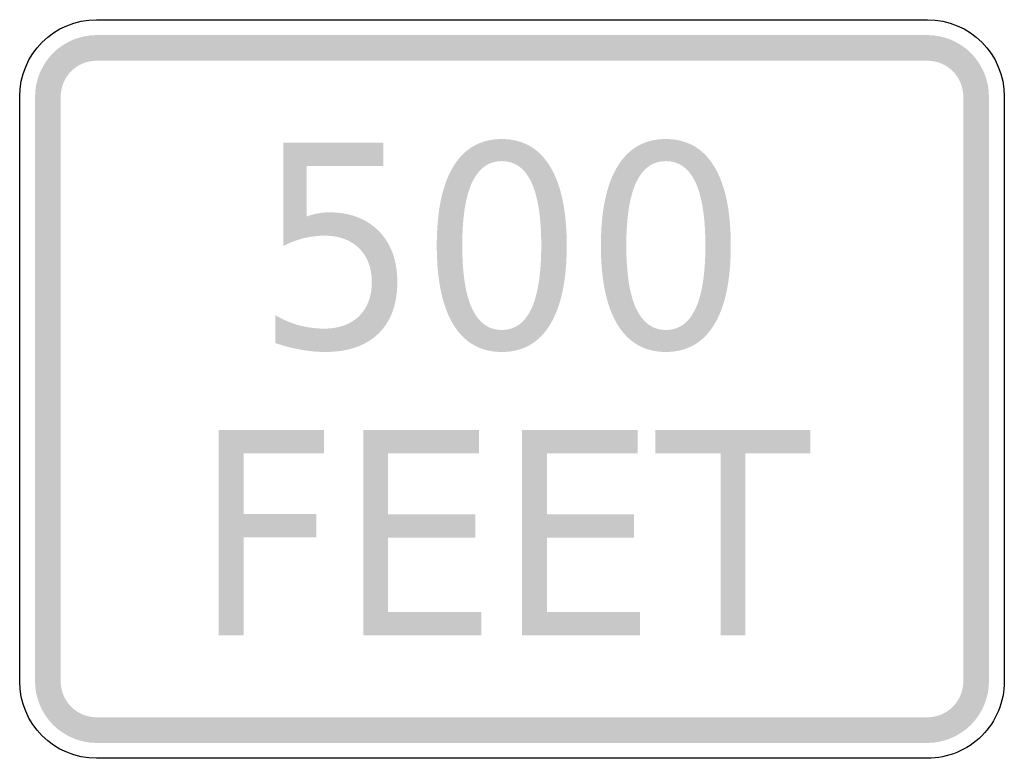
# Model space of a CAD drawing. Header units: inches. Extents: x -0.5 to 0.5, y -0.37 to 0.38.
import ezdxf

# ---------------------------------------------------------------- set-up
doc = ezdxf.new("R2010")
doc.units = ezdxf.units.IN
doc.header["$MEASUREMENT"] = 0

msp = doc.modelspace()

# ---------------------------------------------------------------- hatches: boundary and pattern name
for points in [[(-0.4219, 0.3594), (-0.4276, 0.3591), (-0.4334, 0.3583), (-0.439, 0.357), (-0.4445, 0.3552), (-0.4497, 0.3528), (-0.4548, 0.35), (-0.4595, 0.3468), (-0.464, 0.3431), (-0.4681, 0.339), (-0.4718, 0.3345), (-0.475, 0.3298), (-0.4778, 0.3247), (-0.4802, 0.3195), (-0.482, 0.314), (-0.4833, 0.3084), (-0.4841, 0.3026), (-0.4844, 0.2969), (-0.4583, 0.2969), (-0.4582, 0.3002), (-0.4577, 0.3036), (-0.4569, 0.3069), (-0.4559, 0.31), (-0.4545, 0.3131), (-0.4529, 0.3161), (-0.451, 0.3188), (-0.4488, 0.3214), (-0.4464, 0.3238), (-0.4438, 0.326), (-0.4411, 0.3279), (-0.4381, 0.3295), (-0.435, 0.3309), (-0.4319, 0.3319), (-0.4286, 0.3327), (-0.4252, 0.3332), (-0.4219, 0.3333), (-0.4219, 0.3594)], [(-0.4219, 0.3333), (0.4219, 0.3333), (0.4219, 0.3594), (-0.4219, 0.3594), (-0.4219, 0.3333)], [(0.4844, 0.2969), (0.4841, 0.3026), (0.4833, 0.3084), (0.482, 0.314), (0.4802, 0.3195), (0.4778, 0.3247), (0.475, 0.3298), (0.4717, 0.3345), (0.4681, 0.339), (0.464, 0.3431), (0.4595, 0.3468), (0.4548, 0.35), (0.4497, 0.3528), (0.4445, 0.3552), (0.439, 0.357), (0.4334, 0.3583), (0.4276, 0.3591), (0.4219, 0.3594), (0.4219, 0.3333), (0.4252, 0.3332), (0.4286, 0.3327), (0.4319, 0.3319), (0.435, 0.3309), (0.4381, 0.3295), (0.4411, 0.3279), (0.4438, 0.326), (0.4464, 0.3238), (0.4488, 0.3214), (0.451, 0.3188), (0.4529, 0.3161), (0.4545, 0.3131), (0.4559, 0.31), (0.4569, 0.3069), (0.4577, 0.3036), (0.4582, 0.3002), (0.4583, 0.2969), (0.4844, 0.2969)], [(-0.4583, -0.2969), (-0.4583, 0.2969), (-0.4844, 0.2969), (-0.4844, -0.2969), (-0.4583, -0.2969)], [(0.4583, 0.2969), (0.4583, -0.2969), (0.4844, -0.2969), (0.4844, 0.2969), (0.4583, 0.2969)], [(-0.2979, -0.0417), (-0.1909, -0.0417), (-0.1909, -0.0654), (-0.2726, -0.0654), (-0.2726, -0.1268), (-0.1988, -0.1268), (-0.1988, -0.1505), (-0.2726, -0.1505), (-0.2726, -0.25), (-0.2979, -0.25), (-0.2979, -0.0417)], [(-0.1511, -0.0417), (-0.0335, -0.0417), (-0.0335, -0.0654), (-0.1258, -0.0654), (-0.1258, -0.1271), (-0.0372, -0.1271), (-0.0372, -0.1508), (-0.1258, -0.1508), (-0.1258, -0.2263), (-0.0311, -0.2263), (-0.0311, -0.25), (-0.1511, -0.25), (-0.1511, -0.0417)], [(0.0101, -0.0417), (0.1277, -0.0417), (0.1277, -0.0654), (0.0354, -0.0654), (0.0354, -0.1271), (0.124, -0.1271), (0.124, -0.1508), (0.0354, -0.1508), (0.0354, -0.2263), (0.1301, -0.2263), (0.1301, -0.25), (0.0101, -0.25), (0.0101, -0.0417)], [(0.1457, -0.0417), (0.3031, -0.0417), (0.3031, -0.0654), (0.237, -0.0654), (0.237, -0.25), (0.2118, -0.25), (0.2118, -0.0654), (0.1457, -0.0654), (0.1457, -0.0417)], [(-0.4844, -0.2969), (-0.4841, -0.303), (-0.4832, -0.3091), (-0.4817, -0.315), (-0.4796, -0.3208), (-0.477, -0.3263), (-0.4738, -0.3316), (-0.4702, -0.3365), (-0.4661, -0.3411), (-0.4615, -0.3452), (-0.4566, -0.3488), (-0.4513, -0.352), (-0.4458, -0.3546), (-0.44, -0.3567), (-0.4341, -0.3582), (-0.428, -0.3591), (-0.4219, -0.3594), (-0.4219, -0.3333), (-0.4255, -0.3332), (-0.429, -0.3326), (-0.4325, -0.3318), (-0.4358, -0.3306), (-0.4391, -0.329), (-0.4421, -0.3272), (-0.445, -0.3251), (-0.4477, -0.3227), (-0.4501, -0.32), (-0.4522, -0.3171), (-0.454, -0.3141), (-0.4556, -0.3108), (-0.4568, -0.3075), (-0.4576, -0.304), (-0.4582, -0.3004), (-0.4583, -0.2969), (-0.4844, -0.2969)], [(0.4219, -0.3594), (0.428, -0.3591), (0.4341, -0.3582), (0.44, -0.3567), (0.4458, -0.3546), (0.4513, -0.352), (0.4566, -0.3488), (0.4615, -0.3452), (0.4661, -0.3411), (0.4702, -0.3365), (0.4738, -0.3316), (0.477, -0.3263), (0.4796, -0.3208), (0.4817, -0.315), (0.4832, -0.3091), (0.4841, -0.303), (0.4844, -0.2969), (0.4583, -0.2969), (0.4582, -0.3004), (0.4576, -0.304), (0.4568, -0.3075), (0.4556, -0.3108), (0.454, -0.3141), (0.4522, -0.3171), (0.4501, -0.32), (0.4477, -0.3227), (0.445, -0.3251), (0.4421, -0.3272), (0.4391, -0.329), (0.4358, -0.3306), (0.4325, -0.3318), (0.429, -0.3326), (0.4254, -0.3332), (0.4219, -0.3333), (0.4219, -0.3594)], [(0.4219, -0.3333), (-0.4219, -0.3333), (-0.4219, -0.3594), (0.4219, -0.3594), (0.4219, -0.3333)]]:
    msp.add_hatch(color=7).paths.add_polyline_path(points)
h = msp.add_hatch(color=7)
edge = h.paths.add_edge_path()
edge.add_line((-0.2321, 0.25), (-0.1306, 0.25))
edge.add_line((-0.1306, 0.25), (-0.1306, 0.2263))
edge.add_line((-0.1306, 0.2263), (-0.2085, 0.2263))
edge.add_line((-0.2085, 0.2263), (-0.2085, 0.1752))
edge.add_spline(control_points=[(-0.2085, 0.1752), (-0.2047, 0.1766), (-0.201, 0.1776), (-0.1972, 0.1783), (-0.1935, 0.179), (-0.1897, 0.1794), (-0.1859, 0.1794), (-0.1646, 0.1794), (-0.1477, 0.173), (-0.1352, 0.1603), (-0.1227, 0.1475), (-0.1165, 0.1303), (-0.1165, 0.1085), (-0.1165, 0.0861), (-0.1229, 0.0687), (-0.1357, 0.0562), (-0.1485, 0.0438), (-0.1666, 0.0376), (-0.1899, 0.0376), (-0.1979, 0.0376), (-0.2061, 0.0384), (-0.2144, 0.0399), (-0.2227, 0.0413), (-0.2313, 0.0436), (-0.2402, 0.0466)], knot_values=[0, 0, 0, 0, 1, 1, 1, 2, 2, 2, 3, 3, 3, 4, 4, 4, 5, 5, 5, 6, 6, 6, 7, 7, 7, 8, 8, 8, 8], degree=3, periodic=0)
edge.add_line((-0.2402, 0.0466), (-0.2402, 0.0749))
edge.add_spline(control_points=[(-0.2402, 0.0749), (-0.2325, 0.0703), (-0.2246, 0.0669), (-0.2164, 0.0647), (-0.2082, 0.0625), (-0.1996, 0.0613), (-0.1905, 0.0613), (-0.1757, 0.0613), (-0.164, 0.0656), (-0.1553, 0.074), (-0.1467, 0.0825), (-0.1424, 0.094), (-0.1424, 0.1085), (-0.1424, 0.123), (-0.1467, 0.1345), (-0.1553, 0.143), (-0.164, 0.1514), (-0.1757, 0.1557), (-0.1905, 0.1557), (-0.1974, 0.1557), (-0.2043, 0.1548), (-0.2111, 0.1532), (-0.218, 0.1515), (-0.225, 0.1489), (-0.2321, 0.1453)], knot_values=[0, 0, 0, 0, 1, 1, 1, 2, 2, 2, 3, 3, 3, 4, 4, 4, 5, 5, 5, 6, 6, 6, 7, 7, 7, 8, 8, 8, 8], degree=3, periodic=0)
edge.add_line((-0.2321, 0.1453), (-0.2321, 0.25))
h = msp.add_hatch(color=7)
edge = h.paths.add_edge_path()
edge.add_spline(control_points=[(-0.0104, 0.2538), (0.011, 0.2538), (0.0274, 0.2445), (0.0386, 0.2261), (0.0499, 0.2076), (0.0556, 0.1808), (0.0556, 0.1456), (0.0556, 0.1106), (0.0499, 0.0838), (0.0386, 0.0653), (0.0274, 0.0469), (0.011, 0.0376), (-0.0104, 0.0376), (-0.0318, 0.0376), (-0.0482, 0.0469), (-0.0595, 0.0653), (-0.0708, 0.0838), (-0.0764, 0.1106), (-0.0764, 0.1456), (-0.0764, 0.1808), (-0.0708, 0.2076), (-0.0595, 0.2261), (-0.0482, 0.2445), (-0.0318, 0.2538), (-0.0104, 0.2538)], knot_values=[0, 0, 0, 0, 1, 1, 1, 2, 2, 2, 3, 3, 3, 4, 4, 4, 5, 5, 5, 6, 6, 6, 7, 7, 7, 8, 8, 8, 8], degree=3, periodic=0)
edge = h.paths.add_edge_path(flags=0)
edge.add_spline(control_points=[(-0.0104, 0.2314), (-0.0237, 0.2314), (-0.0337, 0.2243), (-0.0404, 0.21), (-0.0472, 0.1957), (-0.0505, 0.1743), (-0.0505, 0.1456), (-0.0505, 0.1171), (-0.0472, 0.0956), (-0.0404, 0.0814), (-0.0337, 0.0671), (-0.0237, 0.0599), (-0.0104, 0.0599), (0.0029, 0.0599), (0.013, 0.0671), (0.0197, 0.0814), (0.0263, 0.0956), (0.0297, 0.1171), (0.0297, 0.1456), (0.0297, 0.1743), (0.0263, 0.1957), (0.0197, 0.21), (0.013, 0.2243), (0.0029, 0.2314), (-0.0104, 0.2314)], knot_values=[0, 0, 0, 0, 1, 1, 1, 2, 2, 2, 3, 3, 3, 4, 4, 4, 5, 5, 5, 6, 6, 6, 7, 7, 7, 8, 8, 8, 8], degree=3, periodic=0)
h = msp.add_hatch(color=7)
edge = h.paths.add_edge_path()
edge.add_spline(control_points=[(0.1562, 0.2538), (0.1777, 0.2538), (0.194, 0.2445), (0.2053, 0.2261), (0.2166, 0.2076), (0.2222, 0.1808), (0.2222, 0.1456), (0.2222, 0.1106), (0.2166, 0.0838), (0.2053, 0.0653), (0.194, 0.0469), (0.1777, 0.0376), (0.1562, 0.0376), (0.1348, 0.0376), (0.1185, 0.0469), (0.1072, 0.0653), (0.0959, 0.0838), (0.0903, 0.1106), (0.0903, 0.1456), (0.0903, 0.1808), (0.0959, 0.2076), (0.1072, 0.2261), (0.1185, 0.2445), (0.1348, 0.2538), (0.1562, 0.2538)], knot_values=[0, 0, 0, 0, 1, 1, 1, 2, 2, 2, 3, 3, 3, 4, 4, 4, 5, 5, 5, 6, 6, 6, 7, 7, 7, 8, 8, 8, 8], degree=3, periodic=0)
edge = h.paths.add_edge_path(flags=0)
edge.add_spline(control_points=[(0.1562, 0.2314), (0.143, 0.2314), (0.133, 0.2243), (0.1262, 0.21), (0.1195, 0.1957), (0.1161, 0.1743), (0.1161, 0.1456), (0.1161, 0.1171), (0.1195, 0.0956), (0.1262, 0.0814), (0.133, 0.0671), (0.143, 0.0599), (0.1562, 0.0599), (0.1696, 0.0599), (0.1796, 0.0671), (0.1863, 0.0814), (0.193, 0.0956), (0.1964, 0.1171), (0.1964, 0.1456), (0.1964, 0.1743), (0.193, 0.1957), (0.1863, 0.21), (0.1796, 0.2243), (0.1696, 0.2314), (0.1562, 0.2314)], knot_values=[0, 0, 0, 0, 1, 1, 1, 2, 2, 2, 3, 3, 3, 4, 4, 4, 5, 5, 5, 6, 6, 6, 7, 7, 7, 8, 8, 8, 8], degree=3, periodic=0)

# ---------------------------------------------------------------- linework, layer by layer
at = {"color": 7}
for points in [[(-0.4219, 0.375), (0.4219, 0.375)], [(-0.5, -0.2969), (-0.5, 0.2969)], [(0.5, 0.2969), (0.5, -0.2969)], [(0.4219, -0.375), (-0.4219, -0.375)]]:
    msp.add_lwpolyline(points, dxfattribs=at)
for points in [[(-0.5, 0.2969), (-0.5, 0.34), (-0.465, 0.375), (-0.4219, 0.375)], [(0.4219, 0.375), (0.465, 0.375), (0.5, 0.34), (0.5, 0.2969)], [(-0.4219, -0.375), (-0.465, -0.375), (-0.5, -0.34), (-0.5, -0.2969)]]:
    msp.add_open_spline(points, degree=3, dxfattribs=at)
msp.add_open_spline([(0.5, -0.2969), (0.5, -0.3176), (0.4918, -0.3375), (0.4771, -0.3521), (0.4625, -0.3668), (0.4426, -0.375), (0.4219, -0.375)], degree=3, knots=[0, 0, 0, 0, 1, 1, 1, 2, 2, 2, 2], dxfattribs=at)

doc.saveas('drawing.dxf')
